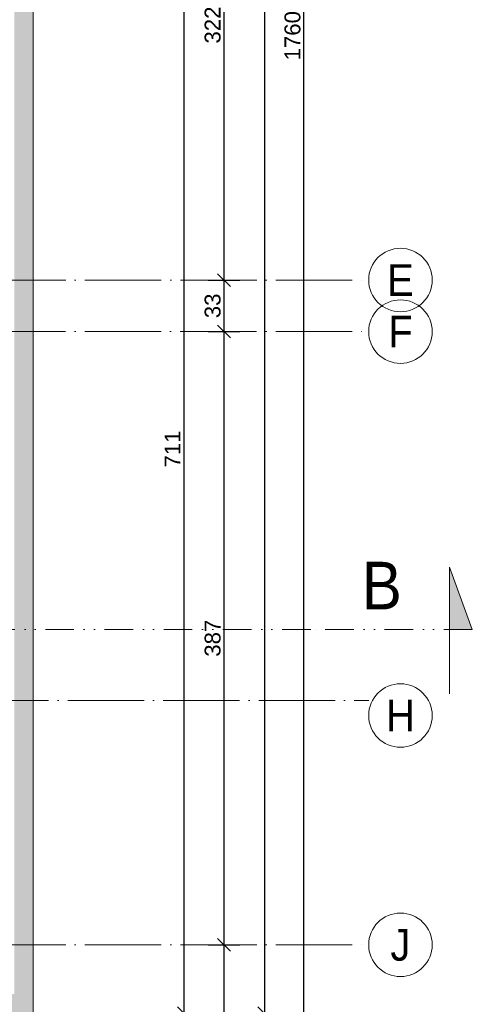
# Model space of a CAD drawing. Header units: millimetres. Extents: x -2720 to 125583, y -8970 to 34912.
# Tile 55 of 105: x 15768 to 16053, y 18160 to 18781. Entities that reach past the tile are written whole.
import ezdxf
from ezdxf.enums import TextEntityAlignment as Align

# ---------------------------------------------------------------- set-up
doc = ezdxf.new("R2010")
doc.units = ezdxf.units.MM
for name, pattern in [('1KS_2KP-50', [37.05, 12, 6, -6.35, 0, -6.35, 0, -6.35]), ('ACAD_ISO04W100', [30, 24, -3, 0, -3]), ('Osie$0$CONTINOUS', [0])]:
    doc.linetypes.add(name, pattern=pattern)
doc.layers.add('A_IZOLEACJA TERMI_PROJEKTOWANA', color=7, linetype='Continuous', lineweight=15, true_color=0x0089b6)
for name, color, linetype, lineweight in [('A_LINIA PRZEKROJOWA', 223, '1KS_2KP-50', 15), ('A_OSIE KONSTRUKCYJNE', 150, 'ACAD_ISO04W100', 5), ('A_WYMIAROWANIE', 7, 'Continuous', 9)]:
    doc.layers.add(name, color=color, linetype=linetype, lineweight=lineweight)
doc.styles.add('DEMIURG_100_etykiety', font='arial.ttf', dxfattribs={"width": 0.9, "height": 30})
doc.styles.add('DEMIURG_100_opisy', font='arial.ttf', dxfattribs={"width": 0.9, "height": 20})
doc.styles.get("Standard").update_dxf_attribs({"font": 'arial.ttf'})
doc.dimstyles.new('1 do 100', dxfattribs={"dimtxt": 10, "dimasz": 8, "dimexe": 10, "dimexo": 10, "dimgap": 2, "dimtad": 1, "dimdec": 0, "dimtxsty": 'Standard', "dimblk": 'OBLIQUE', "dimcen": 2.5, "dimadec": 0, "dimazin": 0, "dimtfac": 1, "dimtdec": 0, "dimtmove": 0, "dimatfit": 3, "dimldrblk": 'OBLIQUE', "dimfxl": 10, "dimfxlon": 1, "dimarcsym": 0})

# ---------------------------------------------------------------- blocks, each defined once
blk = doc.blocks.new('OSI')
at = {"layer": 'A_OSIE KONSTRUKCYJNE', "ltscale": 2}
for p, q in [((18307.7, 20992.12), (19027.17, 20992.12)), ((18307.6, 20959.62), (19027.17, 20959.62)), ((16013.11, 20727.12), (19027.17, 20727.12)), ((18307.7, 20573.12), (19027.17, 20573.12))]:
    blk.add_line(p, q, dxfattribs=at)
at = {"layer": 'A_OSIE KONSTRUKCYJNE', "linetype": 'Continuous'}
for centre in [(19047.17, 20992.12), (19047.17, 20959.62), (19047.17, 20717.62), (19047.17, 20573.12)]:
    blk.add_circle(centre, 20, dxfattribs=at)
at = {"layer": 'A_OSIE KONSTRUKCYJNE', "linetype": 'Osie$0$CONTINOUS', "style": 'DEMIURG_100_opisy', "width": 0.9}
for s, p in [('E', (19047.17, 20992.12)), ('F', (19047.17, 20959.62)), ('H', (19047.17, 20717.62)), ('J', (19047.17, 20573.12))]:
    blk.add_text(s, height=20, dxfattribs=at).set_placement(p, align=Align.MIDDLE_CENTER)
blk = doc.blocks.new('_Oblique')
at = {"color": 0, "linetype": 'ByBlock', "lineweight": -2}
blk.add_line((-0.5, -0.5), (0.5, 0.5), dxfattribs=at)
blk = doc.blocks.new('*D271')
at = {"layer": 'A_WYMIAROWANIE', "color": 0, "lineweight": -2, "ltscale": 2, "transparency": 16777216}
for p, q in [((15860.96, 18865.66), (15880.96, 18865.66)), ((15870.96, 18865.66), (15870.96, 18154.66)), ((15860.96, 18154.66), (15880.96, 18154.66))]:
    blk.add_line(p, q, dxfattribs=at)
at = {"layer": 'Defpoints', "color": 0, "ltscale": 2, "transparency": 16777216}
for p in [(15776.26, 18865.66), (15776.26, 18154.66), (15870.96, 18154.66)]:
    blk.add_point(p, dxfattribs=at)
at = {"layer": 'A_WYMIAROWANIE', "color": 0, "lineweight": -2, "ltscale": 2, "transparency": 16777216, "xscale": 8, "yscale": 8, "zscale": 8}
for p, rotation in [((15870.96, 18865.66), 90), ((15870.96, 18154.66), 270)]:
    blk.add_blockref('_Oblique', p, dxfattribs=dict(at, rotation=rotation))
at = {"layer": 'A_WYMIAROWANIE', "color": 0, "ltscale": 2, "transparency": 16777216, "insert": (15863.94, 18510.16), "char_height": 10, "attachment_point": 5, "rotation": 90}
blk.add_mtext('711', dxfattribs=at)
blk = doc.blocks.new('*D276')
at = {"layer": 'A_WYMIAROWANIE', "color": 0, "lineweight": -2, "ltscale": 2, "transparency": 16777216}
for p, q in [((15886.32, 18938.16), (15906.32, 18938.16)), ((15896.32, 18938.16), (15896.32, 18616.66)), ((15886.32, 18616.66), (15906.32, 18616.66))]:
    blk.add_line(p, q, dxfattribs=at)
at = {"layer": 'Defpoints', "color": 0, "ltscale": 2, "transparency": 16777216}
for p in [(15776.26, 18938.16), (15792.15, 18616.66), (15896.32, 18616.66)]:
    blk.add_point(p, dxfattribs=at)
at = {"layer": 'A_WYMIAROWANIE', "color": 0, "lineweight": -2, "ltscale": 2, "transparency": 16777216, "xscale": 8, "yscale": 8, "zscale": 8}
for p, rotation in [((15896.32, 18938.16), 90), ((15896.32, 18616.66), 270)]:
    blk.add_blockref('_Oblique', p, dxfattribs=dict(at, rotation=rotation))
at = {"layer": 'A_WYMIAROWANIE', "color": 0, "ltscale": 2, "transparency": 16777216, "insert": (15889.21, 18777.41), "char_height": 10, "attachment_point": 5, "rotation": 90}
blk.add_mtext('322', dxfattribs=at)
blk = doc.blocks.new('*D277')
at = {"layer": 'A_WYMIAROWANIE', "color": 0, "lineweight": -2, "ltscale": 2, "transparency": 16777216}
for p, q in [((15886.32, 18616.66), (15906.32, 18616.66)), ((15896.32, 18616.66), (15896.32, 18584.16)), ((15886.32, 18584.16), (15906.32, 18584.16))]:
    blk.add_line(p, q, dxfattribs=at)
at = {"layer": 'Defpoints', "color": 0, "ltscale": 2, "transparency": 16777216}
for p in [(15792.15, 18616.66), (15791.66, 18584.16), (15896.32, 18584.16)]:
    blk.add_point(p, dxfattribs=at)
at = {"layer": 'A_WYMIAROWANIE', "color": 0, "lineweight": -2, "ltscale": 2, "transparency": 16777216, "xscale": 8, "yscale": 8, "zscale": 8}
for p, rotation in [((15896.32, 18616.66), 90), ((15896.32, 18584.16), 270)]:
    blk.add_blockref('_Oblique', p, dxfattribs=dict(at, rotation=rotation))
at = {"layer": 'A_WYMIAROWANIE', "color": 0, "ltscale": 2, "transparency": 16777216, "insert": (15889.21, 18600.41), "char_height": 10, "attachment_point": 5, "rotation": 90}
blk.add_mtext('33', dxfattribs=at)
blk = doc.blocks.new('*D278')
at = {"layer": 'A_WYMIAROWANIE', "color": 0, "lineweight": -2, "ltscale": 2, "transparency": 16777216}
for p, q in [((15886.32, 18584.16), (15906.32, 18584.16)), ((15896.32, 18584.16), (15896.32, 18197.66)), ((15886.32, 18197.66), (15906.32, 18197.66))]:
    blk.add_line(p, q, dxfattribs=at)
at = {"layer": 'Defpoints', "color": 0, "ltscale": 2, "transparency": 16777216}
for p in [(15791.66, 18584.16), (15786.78, 18197.66), (15896.32, 18197.66)]:
    blk.add_point(p, dxfattribs=at)
at = {"layer": 'A_WYMIAROWANIE', "color": 0, "lineweight": -2, "ltscale": 2, "transparency": 16777216, "xscale": 8, "yscale": 8, "zscale": 8}
for p, rotation in [((15896.32, 18584.16), 90), ((15896.32, 18197.66), 270)]:
    blk.add_blockref('_Oblique', p, dxfattribs=dict(at, rotation=rotation))
at = {"layer": 'A_WYMIAROWANIE', "color": 0, "ltscale": 2, "transparency": 16777216, "insert": (15889.21, 18390.91), "char_height": 10, "attachment_point": 5, "rotation": 90}
blk.add_mtext('387', dxfattribs=at)
blk = doc.blocks.new('*D279')
at = {"layer": 'A_WYMIAROWANIE', "color": 0, "lineweight": -2, "ltscale": 2, "transparency": 16777216}
for p, q in [((15886.32, 18197.66), (15906.32, 18197.66)), ((15896.32, 18197.66), (15896.32, 17917.66)), ((15886.32, 17917.66), (15906.32, 17917.66))]:
    blk.add_line(p, q, dxfattribs=at)
at = {"layer": 'Defpoints', "color": 0, "ltscale": 2, "transparency": 16777216}
for p in [(15786.78, 18197.66), (15356.44, 17917.66), (15896.32, 17917.66)]:
    blk.add_point(p, dxfattribs=at)
at = {"layer": 'A_WYMIAROWANIE', "color": 0, "lineweight": -2, "ltscale": 2, "transparency": 16777216, "xscale": 8, "yscale": 8, "zscale": 8}
for p, rotation in [((15896.32, 18197.66), 90), ((15896.32, 17917.66), 270)]:
    blk.add_blockref('_Oblique', p, dxfattribs=dict(at, rotation=rotation))
at = {"layer": 'A_WYMIAROWANIE', "color": 0, "ltscale": 2, "transparency": 16777216, "insert": (15889.21, 18057.66), "char_height": 10, "attachment_point": 5, "rotation": 90}
blk.add_mtext('280', dxfattribs=at)
blk = doc.blocks.new('*D281')
at = {"layer": 'A_WYMIAROWANIE', "color": 0, "lineweight": -2, "ltscale": 2, "transparency": 16777216}
for p, q in [((15911.73, 19650.66), (15931.73, 19650.66)), ((15921.73, 19650.66), (15921.73, 18154.66)), ((15911.73, 18154.66), (15931.73, 18154.66))]:
    blk.add_line(p, q, dxfattribs=at)
at = {"layer": 'Defpoints', "color": 0, "ltscale": 2, "transparency": 16777216}
for p in [(15776.26, 19650.66), (15776.26, 18154.66), (15921.73, 18154.66)]:
    blk.add_point(p, dxfattribs=at)
at = {"layer": 'A_WYMIAROWANIE', "color": 0, "lineweight": -2, "ltscale": 2, "transparency": 16777216, "xscale": 8, "yscale": 8, "zscale": 8}
for p, rotation in [((15921.73, 19650.66), 90), ((15921.73, 18154.66), 270)]:
    blk.add_blockref('_Oblique', p, dxfattribs=dict(at, rotation=rotation))
at = {"layer": 'A_WYMIAROWANIE', "color": 0, "ltscale": 2, "transparency": 16777216, "insert": (15914.63, 18902.66), "char_height": 10, "attachment_point": 5, "rotation": 90}
blk.add_mtext('1496', dxfattribs=at)
blk = doc.blocks.new('*D283')
at = {"layer": 'A_WYMIAROWANIE', "color": 0, "lineweight": -2, "ltscale": 2, "transparency": 16777216}
for p, q in [((15936.59, 19650.66), (15956.59, 19650.66)), ((15946.59, 17890.66), (15946.59, 19650.66)), ((15936.59, 17890.66), (15956.59, 17890.66))]:
    blk.add_line(p, q, dxfattribs=at)
at = {"layer": 'Defpoints', "color": 0, "ltscale": 2, "transparency": 16777216}
for p in [(15290.28, 19650.66), (15946.59, 19650.66), (15333.26, 17890.66)]:
    blk.add_point(p, dxfattribs=at)
at = {"layer": 'A_WYMIAROWANIE', "color": 0, "lineweight": -2, "ltscale": 2, "transparency": 16777216, "xscale": 8, "yscale": 8, "zscale": 8}
for p, rotation in [((15946.59, 19650.66), 90), ((15946.59, 17890.66), 270)]:
    blk.add_blockref('_Oblique', p, dxfattribs=dict(at, rotation=rotation))
at = {"layer": 'A_WYMIAROWANIE', "color": 0, "ltscale": 2, "transparency": 16777216, "insert": (15939.48, 18770.66), "char_height": 10, "attachment_point": 5, "rotation": 90}
blk.add_mtext('1760', dxfattribs=at)
blk = doc.blocks.new('linia przekroju')
at = {"linetype": 'Continuous', "lineweight": 5}
h = blk.add_hatch(color=256, dxfattribs=at)
h.dxf.hatch_style = 1
h.paths.add_polyline_path([(0, -40.51), (0, 39.3), (14.4, 0), (0, 0)])
at = {"linetype": 'Continuous'}
blk.add_lwpolyline([(0, -40.51), (0, 39.3), (14.4, 0), (0, 0)], close=True, dxfattribs=at)
blk.add_lwpolyline([(14.4, 0), (-87.57, -0.09)])
at = {"linetype": 'Continuous', "style": 'DEMIURG_100_etykiety', "width": 0.9, "flags": 8}
blk.add_attdef('NR_PRZEKROJU', (-55.09, 12.57), '', height=30, dxfattribs=at)

msp = doc.modelspace()

# ---------------------------------------------------------------- hatches: boundary and pattern name
at = {"layer": 'A_IZOLEACJA TERMI_PROJEKTOWANA', "ltscale": 2}
h = msp.add_hatch(dxfattribs=at)
h.set_pattern_fill('HONEY', color=256)
h.set_pattern_definition([(0, (-3039.7677, -2375.465), (4.7625, 2.74963064), [3.175, -6.35]), (120, (-3039.7677, -2375.465), (-4.7625, 2.74963066), [3.175, -6.35]), (60, (-3039.7677, -2375.465), (1e-08, 5.4992613), [-6.35, 3.175])])
h.paths.add_polyline_path([(15776.26, 19650.66), (15733.26, 19650.66), (15733.26, 19638.66), (15764.26, 19638.66), (15764.26, 19607.66), (15776.26, 19607.66)])
h.paths.add_polyline_path([(15776.26, 19607.66), (15764.26, 19607.66), (15764.26, 19450.16), (15776.26, 19450.16)])
h.paths.add_polyline_path([(15776.26, 19450.16), (15764.26, 19450.16), (15764.26, 19288.66), (15764.26, 19283.66), (15776.26, 19283.66)])
h.paths.add_polyline_path([(15776.26, 19138.66), (15764.26, 19138.66), (15764.26, 19133.66), (15764.26, 19015.66), (15764.26, 19010.66), (15776.26, 19010.66)])
h.paths.add_polyline_path([(15776.26, 18865.66), (15764.26, 18865.66), (15764.26, 18860.66), (15764.26, 18396.4), (15776.26, 18396.4)])
h.paths.add_polyline_path([(15776.26, 18396.4), (15764.26, 18396.4), (15764.26, 18166.66), (15625.03, 18166.66), (15625.03, 18154.66), (15776.26, 18154.66)])
h.paths.add_polyline_path([(15625.03, 18166.66), (15318.26, 18166.66), (15318.26, 18163.66), (15318.26, 18154.66), (15625.03, 18154.66)])

# ---------------------------------------------------------------- linework, layer by layer
msp.add_lwpolyline([(15776.26, 18865.66), (15776.26, 18154.66), (15318.26, 18154.66)], dxfattribs=at)
at = {"layer": 'A_LINIA PRZEKROJOWA'}
msp.add_line((15950.89, 18396.31), (13006.64, 18396.4), dxfattribs=at)

# ---------------------------------------------------------------- block references
ref = msp.add_blockref('linia przekroju', (16038.21, 18396.4), dxfattribs=at)
ref.add_attrib('NR_PRZEKROJU', 'B', dxfattribs={"layer": '0', "linetype": 'Continuous', "height": 30, "style": 'DEMIURG_100_etykiety', "width": 0.9}).set_placement((15983.12, 18400.09), align=Align.BOTTOM_LEFT)
at = {"layer": 'A_OSIE KONSTRUKCYJNE'}
msp.add_blockref('OSI', (-3039.77, -2375.46), dxfattribs=at)

# ---------------------------------------------------------------- dimensions: what is measured, and where the dimension line sits
at = {"layer": 'A_WYMIAROWANIE', "ltscale": 2}
for base, p1, p2, picture, middle in [((15946.59, 19650.66), (15333.26, 17890.66), (15290.28, 19650.66), '*D283', (15939.48, 18770.66)), ((15921.73, 18154.66), (15776.26, 19650.66), (15776.26, 18154.66), '*D281', (15914.63, 18902.66))]:
    dim = msp.add_linear_dim(base=base, p1=p1, p2=p2, angle=90, dimstyle='1 do 100', dxfattribs=at)
    dim.commit()
    dim.dimension.update_dxf_attribs({"geometry": picture, "text_midpoint": middle})
for base, p1, p2, picture, middle in [((15896.31633671, 18616.66011344), (15776.25854956, 18938.16011344), (15792.15203302, 18616.66011344), '*D276', (15889.20719619, 18777.41011344)), ((15870.96, 18154.66), (15776.26, 18865.66), (15776.26, 18154.66), '*D271', (15863.94, 18510.16)), ((15896.31633671, 18584.16011344), (15792.15203302, 18616.66011344), (15791.66359658, 18584.16011344), '*D277', (15889.20719619, 18600.41011344)), ((15896.31633671, 18197.66011344), (15791.66359658, 18584.16011344), (15786.7811352, 18197.66011344), '*D278', (15889.20719619, 18390.91011344)), ((15896.32, 17917.66), (15786.78, 18197.66), (15356.44, 17917.66), '*D279', (15889.21, 18057.66))]:
    dim = msp.add_linear_dim(base=base, p1=p1, p2=p2, angle=90, dimstyle='1 do 100', override={"dimtmove": 1}, dxfattribs=at)
    dim.commit()
    dim.dimension.update_dxf_attribs({"geometry": picture, "text_midpoint": middle})

doc.saveas('drawing.dxf')
